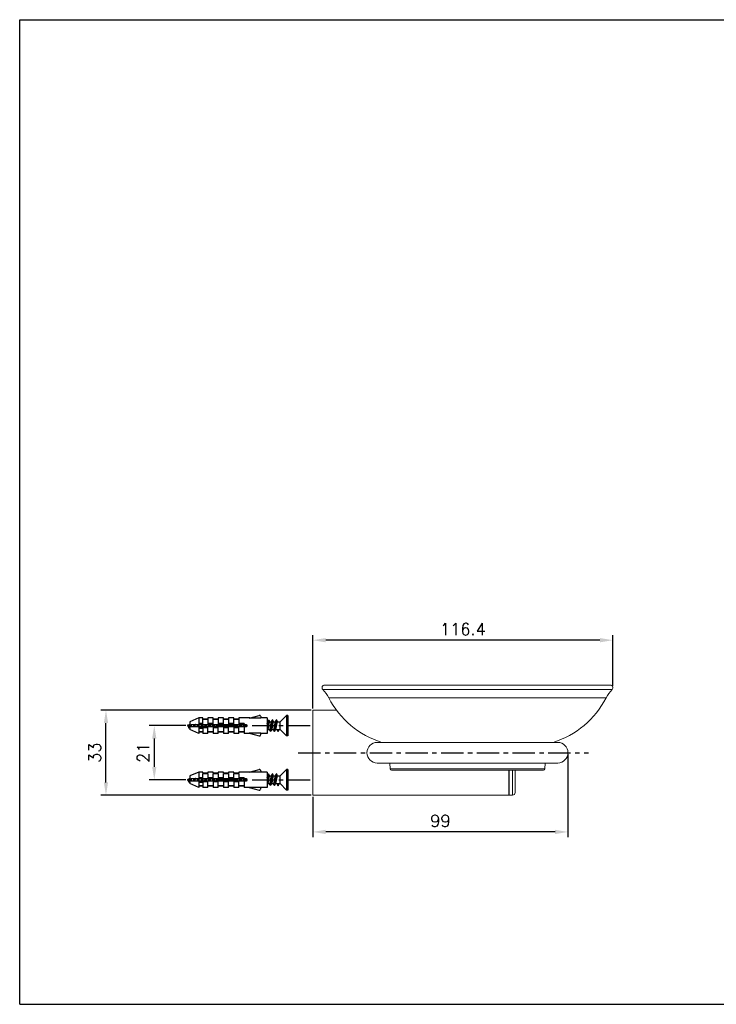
# Model space of a CAD drawing. Extents: x 106 to 647, y 2 to 384.
# Tile 1 of 2: x 106 to 376, y 2 to 384. Entities that reach past the tile are written whole.
import ezdxf

# ---------------------------------------------------------------- set-up
doc = ezdxf.new("R2010")
doc.units = 0
doc.header["$LTSCALE"] = 23.1
doc.header["$MEASUREMENT"] = 0
doc.linetypes.add('CENTER', pattern=[0.6, 0.375, -0.075, 0.075, -0.075])
doc.layers.get('0').update_dxf_attribs({"linetype": 'CONTINUOUS'})
doc.layers.get('Defpoints').update_dxf_attribs({"linetype": 'CONTINUOUS'})
doc.styles.get("Standard").update_dxf_attribs({"font": 'txt.shx', "bigfont": 'whgtxt.shx'})
doc.dimstyles.get("Standard").update_dxf_attribs({"dimtxt": 2.5, "dimasz": 0.18, "dimexe": 0.18, "dimexo": 0.0625, "dimgap": 0.09, "dimtad": 0, "dimtih": 1, "dimtoh": 1, "dimdec": 4, "dimzin": 0, "dimdsep": 46, "dimtxsty": 'Standard', "dimcen": 0.09, "dimadec": 0, "dimazin": 0, "dimtp": 0.001, "dimtm": 0.001, "dimtfac": 1, "dimtdec": 4, "dimtofl": 0, "dimtmove": 0, "dimatfit": 0, "dimfxl": 0, "dimtolj": 1, "dimtzin": 0, "dimarcsym": 0})

# ---------------------------------------------------------------- blocks, each defined once
blk = doc.blocks.new('*D59')
at = {"color": 2, "lineweight": -2, "transparency": 16777216}
for p, q in [((219.9, 116.99), (219.9, 145.56)), ((336.32, 125.76), (336.32, 145.56)), ((331.32, 143.56), (224.9, 143.56))]:
    blk.add_line(p, q, dxfattribs=at)
at = {"color": 2, "transparency": 16777216}
for points in [[(224.9, 144.4), (224.9, 142.73), (219.9, 143.56)], [(331.32, 144.4), (331.32, 142.73), (336.32, 143.56)]]:
    blk.add_solid(points, dxfattribs=at)
at = {"layer": 'Defpoints', "color": 0, "transparency": 16777216}
for p in [(219.9, 143.56), (336.32, 125.16), (219.9, 116.39)]:
    blk.add_point(p, dxfattribs=at)
at = {"color": 2, "transparency": 16777216, "insert": (278.11, 147.86), "char_height": 4.6, "attachment_point": 5}
blk.add_mtext('\\A1;116.4', dxfattribs=at)
blk = doc.blocks.new('*D60')
at = {"color": 2, "lineweight": -2, "transparency": 16777216}
for p, q in [((318.9, 99.29), (318.9, 67.14)), ((219.9, 82.79), (219.9, 67.14)), ((313.9, 69.14), (224.9, 69.14))]:
    blk.add_line(p, q, dxfattribs=at)
at = {"color": 2, "transparency": 16777216}
for points in [[(224.9, 69.97), (224.9, 68.3), (219.9, 69.14)], [(313.9, 69.97), (313.9, 68.3), (318.9, 69.14)]]:
    blk.add_solid(points, dxfattribs=at)
at = {"layer": 'Defpoints', "color": 0, "transparency": 16777216}
for p in [(318.9, 99.89), (219.9, 83.39), (219.9, 69.14)]:
    blk.add_point(p, dxfattribs=at)
at = {"color": 2, "transparency": 16777216, "insert": (269.4, 73.44), "char_height": 4.6, "attachment_point": 5}
blk.add_mtext('\\A1;99', dxfattribs=at)
blk = doc.blocks.new('*D61')
at = {"color": 2, "lineweight": -2, "transparency": 16777216}
for p, q in [((219.3, 116.39), (137.64, 116.39)), ((139.64, 88.39), (139.64, 111.39)), ((219.3, 83.39), (137.64, 83.39))]:
    blk.add_line(p, q, dxfattribs=at)
at = {"color": 2, "transparency": 16777216}
for points in [[(138.81, 111.39), (140.48, 111.39), (139.64, 116.39)], [(138.81, 88.39), (140.48, 88.39), (139.64, 83.39)]]:
    blk.add_solid(points, dxfattribs=at)
at = {"layer": 'Defpoints', "color": 0, "transparency": 16777216}
for p in [(139.64, 116.39), (219.9, 116.39), (219.9, 83.39)]:
    blk.add_point(p, dxfattribs=at)
at = {"color": 2, "transparency": 16777216, "insert": (135.34, 99.89), "char_height": 4.6, "attachment_point": 5, "rotation": 90}
blk.add_mtext('\\A1;33', dxfattribs=at)
blk = doc.blocks.new('*D62')
at = {"color": 2, "lineweight": -2, "transparency": 16777216}
for p, q in [((170.6, 110.39), (156.39, 110.39)), ((158.39, 105.39), (158.39, 94.39)), ((170.6, 89.39), (156.39, 89.39))]:
    blk.add_line(p, q, dxfattribs=at)
at = {"color": 2, "transparency": 16777216}
for points in [[(157.56, 105.39), (159.22, 105.39), (158.39, 110.39)], [(157.56, 94.39), (159.22, 94.39), (158.39, 89.39)]]:
    blk.add_solid(points, dxfattribs=at)
at = {"layer": 'Defpoints', "color": 0, "transparency": 16777216}
for p in [(171.2, 110.39), (158.39, 89.39), (171.2, 89.39)]:
    blk.add_point(p, dxfattribs=at)
at = {"color": 2, "transparency": 16777216, "insert": (154.09, 99.89), "char_height": 4.6, "attachment_point": 5, "rotation": 90}
blk.add_mtext('\\A1;21', dxfattribs=at)
blk = doc.blocks.new('A$C249B000C')
at = {"color": 2, "linetype": 'Continuous'}
for p, q in [((0, 0), (0, 420)), ((0, 420), (594, 420)), ((0, 0), (594, 0))]:
    blk.add_line(p, q, dxfattribs=at)

msp = doc.modelspace()

# ---------------------------------------------------------------- linework, layer by layer
at = {"color": 7, "linetype": 'Continuous', "lineweight": 15}
for p, q in [((224.487, 126.155), (335.315, 126.155)), ((229.077, 116.395), (219.901, 116.395)), ((219.901, 99.895), (219.901, 116.395)), ((314.901, 103.895), (244.901, 103.895)), ((219.901, 83.395), (219.901, 99.895)), ((244.901, 95.895), (314.901, 95.895)), ((249.764, 95.895), (249.877, 93.63)), ((309.925, 93.63), (310.038, 95.895)), ((309.425, 93.155), (250.377, 93.155)), ((295.901, 83.395), (295.901, 93.155)), ((298.401, 93.155), (298.401, 84.408)), ((219.901, 83.395), (295.901, 83.395)), ((296.103, 83.397), (297.41, 83.408))]:
    msp.add_line(p, q, dxfattribs=at)
at = {"color": 2, "linetype": 'Continuous', "lineweight": 15}
for p, q in [((336.047, 124.473), (223.755, 124.473)), ((333.704, 121.155), (226.098, 121.155)), ((249.877, 93.63), (309.925, 93.63)), ((296.103, 93.155), (296.103, 83.397)), ((297.41, 83.408), (297.41, 93.155))]:
    msp.add_line(p, q, dxfattribs=at)
at = {"color": 7, "linetype": 'Continuous'}
for p, q in [((175.702, 113.395), (172.202, 111.895)), ((172.202, 111.895), (172.202, 108.895)), ((172.702, 110.895), (194.202, 110.895)), ((172.702, 110.895), (172.702, 109.895)), ((177.202, 113.395), (175.702, 113.395)), ((175.702, 113.395), (175.702, 110.895)), ((177.202, 111.199), (175.702, 111.199)), ((177.202, 112.895), (177.202, 113.395)), ((179.202, 112.895), (177.202, 112.895)), ((179.202, 112.745), (177.202, 112.745)), ((177.202, 110.895), (177.202, 112.745)), ((181.202, 113.395), (179.202, 113.395)), ((179.202, 113.395), (179.202, 112.895)), ((179.202, 112.745), (179.202, 110.895)), ((181.202, 111.199), (179.202, 111.199)), ((181.202, 112.895), (181.202, 113.395)), ((183.202, 112.895), (181.202, 112.895)), ((183.202, 112.745), (181.202, 112.745)), ((181.202, 110.895), (181.202, 112.745)), ((185.202, 113.395), (183.202, 113.395)), ((183.202, 113.395), (183.202, 112.895)), ((183.202, 112.745), (183.202, 110.895)), ((185.202, 111.199), (183.202, 111.199)), ((185.202, 112.895), (185.202, 113.395)), ((187.202, 112.895), (185.202, 112.895)), ((187.202, 112.745), (185.202, 112.745)), ((185.202, 110.895), (185.202, 112.745)), ((189.202, 113.395), (187.202, 113.395)), ((187.202, 113.395), (187.202, 112.895)), ((187.202, 112.745), (187.202, 110.895)), ((189.202, 111.199), (187.202, 111.199)), ((189.202, 112.895), (189.202, 113.395)), ((191.202, 112.895), (189.202, 112.895)), ((191.202, 112.745), (189.202, 112.745)), ((189.202, 110.895), (189.202, 112.745)), ((195.404, 113.395), (191.202, 113.395)), ((191.202, 113.395), (191.202, 112.895)), ((191.202, 112.745), (191.202, 110.895)), ((193.202, 111.199), (191.202, 111.199)), ((193.202, 111.199), (193.202, 110.895)), ((194.202, 110.895), (194.202, 109.895)), ((195.248, 113.353), (199.073, 114.378)), ((199.702, 113.353), (195.248, 113.353)), ((199.702, 113.895), (199.702, 113.353)), ((202.202, 113.395), (199.702, 113.395)), ((202.202, 113.395), (202.202, 107.395)), ((202.202, 111.895), (202.404, 111.895)), ((202.346, 111.72), (202.422, 111.946)), ((203.109, 111.895), (203.904, 111.895)), ((203.846, 111.72), (203.922, 111.946)), ((204.561, 112.053), (204.645, 111.895)), ((204.609, 111.895), (205.404, 111.895)), ((205.346, 111.72), (205.404, 111.895)), ((206.061, 112.053), (206.145, 111.895)), ((206.109, 111.895), (207.202, 111.895)), ((209.702, 114.395), (207.202, 111.895)), ((207.202, 108.895), (207.202, 111.895)), ((210.202, 114.395), (209.702, 114.395)), ((209.702, 114.395), (209.702, 106.395)), ((210.202, 114.395), (210.202, 106.395)), ((172.202, 109.633), (172.071, 109.416)), ((175.702, 107.395), (172.202, 108.895)), ((194.202, 109.895), (172.702, 109.895)), ((175.702, 109.895), (175.702, 107.395)), ((179.202, 109.59), (175.702, 109.59)), ((177.202, 109.347), (175.702, 109.347)), ((177.202, 108.045), (175.702, 108.045)), ((177.202, 107.895), (175.702, 107.895)), ((177.202, 110.194), (177.154, 109.903)), ((177.202, 109.59), (177.202, 110.194)), ((177.202, 109.347), (177.202, 108.045)), ((177.202, 107.895), (177.202, 107.395)), ((179.202, 107.395), (177.202, 107.395)), ((179.202, 108.045), (179.202, 109.895)), ((181.202, 108.045), (179.202, 108.045)), ((181.202, 107.895), (179.202, 107.895)), ((179.202, 107.395), (179.202, 107.895)), ((181.202, 109.895), (181.202, 108.045)), ((183.202, 109.59), (181.202, 109.59)), ((181.202, 107.895), (181.202, 107.395)), ((183.202, 107.395), (181.202, 107.395)), ((183.202, 108.045), (183.202, 109.895)), ((185.202, 108.045), (183.202, 108.045)), ((185.202, 107.895), (183.202, 107.895)), ((183.202, 107.395), (183.202, 107.895)), ((185.202, 109.895), (185.202, 108.045)), ((187.202, 109.59), (185.202, 109.59)), ((185.202, 107.895), (185.202, 107.395)), ((187.202, 107.395), (185.202, 107.395)), ((187.202, 108.045), (187.202, 109.895)), ((189.202, 108.045), (187.202, 108.045)), ((189.202, 107.895), (187.202, 107.895)), ((187.202, 107.395), (187.202, 107.895)), ((189.202, 109.895), (189.202, 108.045)), ((191.202, 109.59), (189.202, 109.59)), ((189.202, 107.895), (189.202, 107.395)), ((191.202, 107.395), (189.202, 107.395)), ((191.202, 108.045), (191.202, 109.895)), ((193.202, 108.045), (191.202, 108.045)), ((193.202, 107.895), (191.202, 107.895)), ((191.202, 107.395), (191.202, 107.895)), ((193.202, 109.895), (193.202, 108.045)), ((193.202, 107.895), (193.202, 107.395)), ((195.404, 107.395), (193.202, 107.395)), ((199.702, 107.437), (195.248, 107.437)), ((195.248, 107.437), (199.073, 106.412)), ((199.702, 106.895), (199.702, 107.437)), ((202.202, 107.395), (199.702, 107.395)), ((202.395, 108.895), (203.212, 108.895)), ((203.895, 108.895), (204.712, 108.895)), ((205.395, 108.895), (207.202, 108.895)), ((206.212, 108.895), (206.452, 108.096)), ((206.452, 108.096), (206.859, 108.895)), ((209.702, 106.395), (207.202, 108.895)), ((210.202, 106.395), (209.702, 106.395)), ((175.702, 92.395), (172.202, 90.895)), ((177.202, 92.395), (175.702, 92.395)), ((175.702, 92.395), (175.702, 89.895)), ((177.202, 91.895), (177.202, 92.395)), ((179.202, 91.895), (177.202, 91.895)), ((179.202, 91.745), (177.202, 91.745)), ((177.202, 89.895), (177.202, 91.745)), ((181.202, 92.395), (179.202, 92.395)), ((179.202, 92.395), (179.202, 91.895)), ((179.202, 91.745), (179.202, 89.895)), ((181.202, 91.895), (181.202, 92.395)), ((183.202, 91.895), (181.202, 91.895)), ((183.202, 91.745), (181.202, 91.745)), ((181.202, 89.895), (181.202, 91.745)), ((185.202, 92.395), (183.202, 92.395)), ((183.202, 92.395), (183.202, 91.895)), ((183.202, 91.745), (183.202, 89.895)), ((185.202, 91.895), (185.202, 92.395)), ((187.202, 91.895), (185.202, 91.895)), ((187.202, 91.745), (185.202, 91.745)), ((185.202, 89.895), (185.202, 91.745)), ((189.202, 92.395), (187.202, 92.395)), ((187.202, 92.395), (187.202, 91.895)), ((187.202, 91.745), (187.202, 89.895)), ((189.202, 91.895), (189.202, 92.395)), ((191.202, 91.895), (189.202, 91.895)), ((191.202, 91.745), (189.202, 91.745)), ((189.202, 89.895), (189.202, 91.745)), ((195.404, 92.395), (191.202, 92.395)), ((191.202, 92.395), (191.202, 91.895)), ((191.202, 91.745), (191.202, 89.895)), ((195.248, 92.353), (199.073, 93.378)), ((199.702, 92.353), (195.248, 92.353)), ((199.702, 92.895), (199.702, 92.353)), ((202.202, 92.395), (199.702, 92.395)), ((202.202, 92.395), (202.202, 86.395)), ((209.702, 93.395), (207.202, 90.895)), ((210.202, 93.395), (209.702, 93.395)), ((209.702, 93.395), (209.702, 85.395)), ((210.202, 93.395), (210.202, 85.395)), ((172.202, 88.633), (172.071, 88.416)), ((172.202, 90.895), (172.202, 87.895)), ((172.702, 89.895), (194.202, 89.895)), ((172.702, 89.895), (172.702, 88.895)), ((194.202, 88.895), (172.702, 88.895)), ((177.202, 90.199), (175.702, 90.199)), ((175.702, 88.895), (175.702, 86.395)), ((179.202, 88.59), (175.702, 88.59)), ((177.202, 88.347), (175.702, 88.347)), ((177.202, 89.194), (177.154, 88.903)), ((177.202, 88.59), (177.202, 89.194)), ((177.202, 88.347), (177.202, 87.045)), ((181.202, 90.199), (179.202, 90.199)), ((179.202, 87.045), (179.202, 88.895)), ((181.202, 88.895), (181.202, 87.045)), ((183.202, 88.59), (181.202, 88.59)), ((185.202, 90.199), (183.202, 90.199)), ((183.202, 87.045), (183.202, 88.895)), ((185.202, 88.895), (185.202, 87.045)), ((187.202, 88.59), (185.202, 88.59)), ((189.202, 90.199), (187.202, 90.199)), ((187.202, 87.045), (187.202, 88.895)), ((189.202, 88.895), (189.202, 87.045)), ((191.202, 88.59), (189.202, 88.59)), ((193.202, 90.199), (191.202, 90.199)), ((191.202, 87.045), (191.202, 88.895)), ((193.202, 90.199), (193.202, 89.895)), ((193.202, 88.895), (193.202, 87.045)), ((194.202, 89.895), (194.202, 88.895)), ((202.202, 90.895), (202.404, 90.895)), ((202.346, 90.72), (202.422, 90.946)), ((203.109, 90.895), (203.904, 90.895)), ((203.846, 90.72), (203.922, 90.946)), ((204.561, 91.053), (204.645, 90.895)), ((204.609, 90.895), (205.404, 90.895)), ((205.346, 90.72), (205.404, 90.895)), ((206.061, 91.053), (206.145, 90.895)), ((206.109, 90.895), (207.202, 90.895)), ((207.202, 87.895), (207.202, 90.895)), ((175.702, 86.395), (172.202, 87.895)), ((177.202, 87.045), (175.702, 87.045)), ((177.202, 86.895), (175.702, 86.895)), ((177.202, 86.895), (177.202, 86.395)), ((179.202, 86.395), (177.202, 86.395)), ((181.202, 87.045), (179.202, 87.045)), ((181.202, 86.895), (179.202, 86.895)), ((179.202, 86.395), (179.202, 86.895)), ((181.202, 86.895), (181.202, 86.395)), ((183.202, 86.395), (181.202, 86.395)), ((185.202, 87.045), (183.202, 87.045)), ((185.202, 86.895), (183.202, 86.895)), ((183.202, 86.395), (183.202, 86.895)), ((185.202, 86.895), (185.202, 86.395)), ((187.202, 86.395), (185.202, 86.395)), ((189.202, 87.045), (187.202, 87.045)), ((189.202, 86.895), (187.202, 86.895)), ((187.202, 86.395), (187.202, 86.895)), ((189.202, 86.895), (189.202, 86.395)), ((191.202, 86.395), (189.202, 86.395)), ((193.202, 87.045), (191.202, 87.045)), ((193.202, 86.895), (191.202, 86.895)), ((191.202, 86.395), (191.202, 86.895)), ((193.202, 86.895), (193.202, 86.395)), ((195.404, 86.395), (193.202, 86.395)), ((199.702, 86.437), (195.248, 86.437)), ((195.248, 86.437), (199.073, 85.412)), ((199.702, 85.895), (199.702, 86.437)), ((202.202, 86.395), (199.702, 86.395)), ((202.395, 87.895), (203.212, 87.895)), ((203.895, 87.895), (204.712, 87.895)), ((205.395, 87.895), (207.202, 87.895)), ((206.212, 87.895), (206.452, 87.096)), ((206.452, 87.096), (206.859, 87.895)), ((209.702, 85.395), (207.202, 87.895)), ((210.202, 85.395), (209.702, 85.395))]:
    msp.add_line(p, q, dxfattribs=at)
at = {"color": 1, "linetype": 'CENTER'}
for p, q in [((182.452, 110.395), (219.901, 110.395)), ((214.243, 99.895), (326.8, 99.895)), ((182.452, 89.395), (219.901, 89.395))]:
    msp.add_line(p, q, dxfattribs=at)
at = {"color": 7, "linetype": 'Continuous'}
for points in [[(172.828, 110.895), (172.827, 110.892), (172.756, 110.714), (172.702, 110.572)], [(173.697, 110.895), (173.697, 110.895), (173.64, 110.636), (173.582, 110.373), (173.525, 110.119), (173.469, 109.895)], [(173.891, 110.895), (173.855, 110.617), (173.803, 110.205), (173.762, 109.895)], [(174.319, 110.895), (174.303, 110.827), (174.244, 110.556), (174.185, 110.283), (174.125, 110.022), (174.093, 109.895)], [(175.172, 110.895), (175.126, 110.626), (175.069, 110.285), (175.012, 109.954), (175.001, 109.895)], [(175.381, 110.895), (175.361, 110.714), (175.31, 110.23), (175.273, 109.895)], [(175.82, 110.895), (175.791, 110.733), (175.735, 110.398), (175.679, 110.067), (175.649, 109.904)], [(176.669, 110.895), (176.62, 110.599), (176.562, 110.234), (176.506, 109.895)], [(176.88, 110.895), (176.87, 110.801), (176.817, 110.301), (176.775, 109.895)], [(177.316, 110.895), (177.304, 110.826), (177.253, 110.51), (177.202, 110.194)], [(178.006, 109.895), (178.061, 110.232), (178.119, 110.591), (178.169, 110.895)], [(178.38, 110.895), (178.278, 109.927), (178.275, 109.895)], [(178.816, 110.895), (178.763, 110.574), (178.706, 110.216), (178.653, 109.895)], [(179.506, 109.895), (179.56, 110.222), (179.617, 110.579), (179.669, 110.895)], [(179.88, 110.895), (179.844, 110.552), (179.791, 110.051), (179.775, 109.895)], [(180.316, 110.895), (180.264, 110.579), (180.207, 110.222), (180.153, 109.895)], [(181.006, 109.895), (181.058, 110.209), (181.115, 110.566), (181.168, 110.895)], [(181.38, 110.895), (181.357, 110.677), (181.304, 110.175), (181.275, 109.895)], [(181.815, 110.895), (181.762, 110.566), (181.705, 110.209), (181.653, 109.895)], [(182.506, 109.895), (182.559, 110.215), (182.616, 110.573), (182.669, 110.895)], [(182.88, 110.895), (182.87, 110.801), (182.817, 110.301), (182.775, 109.895)], [(183.316, 110.895), (183.263, 110.573), (183.206, 110.215), (183.154, 109.903)], [(184.006, 109.895), (184.059, 110.216), (184.116, 110.574), (184.169, 110.895)], [(184.38, 110.895), (184.278, 109.927), (184.275, 109.895)], [(184.816, 110.895), (184.763, 110.574), (184.706, 110.216), (184.653, 109.895)], [(185.506, 109.895), (185.56, 110.222), (185.617, 110.579), (185.669, 110.895)], [(185.88, 110.895), (185.844, 110.552), (185.791, 110.051), (185.775, 109.895)], [(186.316, 110.895), (186.264, 110.579), (186.207, 110.222), (186.153, 109.895)], [(187.006, 109.895), (187.058, 110.209), (187.115, 110.566), (187.168, 110.895)], [(187.38, 110.895), (187.357, 110.677), (187.304, 110.175), (187.275, 109.895)], [(187.815, 110.895), (187.762, 110.566), (187.705, 110.209), (187.653, 109.895)], [(188.506, 109.895), (188.559, 110.215), (188.616, 110.573), (188.669, 110.895)], [(188.88, 110.895), (188.87, 110.801), (188.817, 110.301), (188.775, 109.895)], [(189.316, 110.895), (189.263, 110.573), (189.206, 110.215), (189.154, 109.903)], [(190.006, 109.895), (190.059, 110.216), (190.116, 110.574), (190.169, 110.895)], [(190.38, 110.895), (190.278, 109.927), (190.275, 109.895)], [(190.816, 110.895), (190.763, 110.574), (190.706, 110.216), (190.653, 109.895)], [(191.506, 109.895), (191.56, 110.222), (191.617, 110.579), (191.669, 110.895)], [(191.88, 110.895), (191.844, 110.552), (191.791, 110.051), (191.775, 109.895)], [(192.316, 110.895), (192.264, 110.579), (192.207, 110.222), (192.153, 109.895)], [(193.006, 109.895), (193.058, 110.209), (193.115, 110.566), (193.168, 110.895)], [(193.38, 110.895), (193.357, 110.677), (193.304, 110.175), (193.275, 109.895)], [(193.815, 110.895), (193.762, 110.566), (193.705, 110.209), (193.653, 109.895)], [(202.202, 111.084), (202.233, 111.253), (202.29, 111.521), (202.346, 111.72)], [(202.383, 110.924), (202.278, 109.927), (202.226, 109.45), (202.202, 109.252)], [(202.623, 112.568), (202.591, 112.45), (202.539, 112.178), (202.487, 111.821), (202.435, 111.396), (202.383, 110.924)], [(202.422, 111.946), (202.528, 112.271), (202.623, 112.568)], [(203.109, 111.895), (203.052, 111.852), (202.995, 111.725), (202.937, 111.521), (202.88, 111.253), (202.821, 110.928), (202.763, 110.574), (202.706, 110.216), (202.647, 109.859), (202.588, 109.534), (202.531, 109.266), (202.473, 109.063), (202.432, 108.963)], [(202.75, 112.648), (202.696, 112.693), (202.644, 112.625), (202.623, 112.568)], [(202.75, 112.648), (202.897, 112.365), (203.061, 112.053), (203.145, 111.895)], [(203.212, 108.895), (203.27, 108.938), (203.328, 109.068), (203.385, 109.272), (203.442, 109.54), (203.501, 109.866), (203.56, 110.222), (203.617, 110.579), (203.674, 110.927), (203.731, 111.243), (203.788, 111.511), (203.846, 111.72)], [(204.123, 112.568), (204.104, 112.503), (204.052, 112.255), (204, 111.918), (203.948, 111.508), (203.896, 111.045), (203.844, 110.552), (203.791, 110.051), (203.739, 109.566), (203.687, 109.121), (203.635, 108.736), (203.583, 108.43), (203.53, 108.218), (203.5, 108.142)], [(203.922, 111.946), (204.028, 112.271), (204.123, 112.568)], [(204.609, 111.895), (204.551, 111.851), (204.493, 111.719), (204.435, 111.511), (204.378, 111.243), (204.321, 110.927), (204.264, 110.579), (204.207, 110.222), (204.148, 109.866), (204.09, 109.54), (204.032, 109.272), (203.975, 109.068), (203.932, 108.963)], [(204.25, 112.648), (204.209, 112.693), (204.157, 112.652), (204.123, 112.568)], [(204.25, 112.648), (204.397, 112.365), (204.561, 112.053)], [(204.712, 108.895), (204.77, 108.939), (204.829, 109.07), (204.887, 109.277), (204.943, 109.543), (205, 109.859), (205.058, 110.209), (205.115, 110.566), (205.173, 110.92), (205.231, 111.244), (205.288, 111.512), (205.346, 111.72)], [(205.623, 112.568), (205.617, 112.55), (205.565, 112.326), (205.513, 112.009), (205.461, 111.616), (205.409, 111.165), (205.357, 110.677), (205.304, 110.175), (205.252, 109.684), (205.2, 109.227), (205.148, 108.826), (205.096, 108.499), (205.044, 108.262), (205, 108.142)], [(205.404, 111.895), (205.422, 111.946), (205.528, 112.271), (205.623, 112.568)], [(206.109, 111.895), (206.051, 111.851), (205.993, 111.72), (205.935, 111.512), (205.878, 111.244), (205.82, 110.92), (205.762, 110.566), (205.705, 110.209), (205.647, 109.859), (205.59, 109.543), (205.534, 109.277), (205.476, 109.07), (205.432, 108.963)], [(205.75, 112.648), (205.722, 112.686), (205.67, 112.672), (205.623, 112.568)], [(205.75, 112.648), (205.897, 112.365), (206.061, 112.053)], [(171.623, 110.067), (171.55, 110.205), (171.534, 110.227)], [(171.811, 109.601), (171.764, 109.727), (171.694, 109.905), (171.623, 110.067)], [(171.716, 110.135), (171.764, 110.119), (171.81, 110.116)], [(172.202, 110.636), (172.153, 110.53), (172.096, 110.412), (172.039, 110.308), (171.982, 110.223), (171.924, 110.162), (171.867, 110.126), (171.81, 110.116)], [(172.071, 109.416), (172.037, 109.368), (171.985, 109.341), (171.933, 109.365), (171.881, 109.438), (171.829, 109.552), (171.811, 109.601)], [(172.202, 109.803), (172.193, 109.763), (172.141, 109.582), (172.089, 109.449), (172.071, 109.416)], [(202.432, 108.963), (202.311, 108.737), (202.202, 108.529)], [(203.373, 108.222), (203.278, 108.518), (203.172, 108.844), (203.154, 108.895)], [(203.5, 108.142), (203.478, 108.11), (203.426, 108.11), (203.373, 108.222)], [(203.932, 108.963), (203.811, 108.737), (203.647, 108.425), (203.5, 108.142)], [(204.873, 108.222), (204.778, 108.518), (204.672, 108.844), (204.654, 108.895)], [(205, 108.142), (204.991, 108.127), (204.939, 108.099), (204.887, 108.181), (204.873, 108.222)], [(205.432, 108.963), (205.311, 108.737), (205.147, 108.425), (205, 108.142)], [(206.373, 108.222), (206.278, 108.518), (206.172, 108.844), (206.154, 108.895)], [(206.452, 108.096), (206.4, 108.151), (206.373, 108.222)], [(171.623, 89.067), (171.55, 89.205), (171.534, 89.227)], [(171.811, 88.601), (171.764, 88.727), (171.694, 88.905), (171.623, 89.067)], [(171.716, 89.135), (171.764, 89.119), (171.81, 89.116)], [(172.202, 89.636), (172.153, 89.53), (172.096, 89.412), (172.039, 89.308), (171.982, 89.223), (171.924, 89.162), (171.867, 89.126), (171.81, 89.116)], [(172.071, 88.416), (172.037, 88.368), (171.985, 88.341), (171.933, 88.365), (171.881, 88.438), (171.829, 88.552), (171.811, 88.601)], [(172.202, 88.803), (172.193, 88.763), (172.141, 88.582), (172.089, 88.449), (172.071, 88.416)], [(172.828, 89.895), (172.827, 89.892), (172.756, 89.714), (172.702, 89.572)], [(173.697, 89.895), (173.697, 89.895), (173.64, 89.636), (173.582, 89.373), (173.525, 89.119), (173.469, 88.895)], [(173.891, 89.895), (173.855, 89.617), (173.803, 89.205), (173.762, 88.895)], [(174.319, 89.895), (174.303, 89.827), (174.244, 89.556), (174.185, 89.283), (174.125, 89.022), (174.093, 88.895)], [(175.172, 89.895), (175.126, 89.626), (175.069, 89.285), (175.012, 88.954), (175.001, 88.895)], [(175.381, 89.895), (175.361, 89.714), (175.31, 89.23), (175.273, 88.895)], [(175.82, 89.895), (175.791, 89.733), (175.735, 89.398), (175.679, 89.067), (175.649, 88.904)], [(176.669, 89.895), (176.62, 89.599), (176.562, 89.234), (176.506, 88.895)], [(176.88, 89.895), (176.87, 89.801), (176.817, 89.301), (176.775, 88.895)], [(177.316, 89.895), (177.304, 89.826), (177.253, 89.51), (177.202, 89.194)], [(178.006, 88.895), (178.061, 89.232), (178.119, 89.591), (178.169, 89.895)], [(178.38, 89.895), (178.278, 88.927), (178.275, 88.895)], [(178.816, 89.895), (178.763, 89.574), (178.706, 89.216), (178.653, 88.895)], [(179.506, 88.895), (179.56, 89.222), (179.617, 89.579), (179.669, 89.895)], [(179.88, 89.895), (179.844, 89.552), (179.791, 89.051), (179.775, 88.895)], [(180.316, 89.895), (180.264, 89.579), (180.207, 89.222), (180.153, 88.895)], [(181.006, 88.895), (181.058, 89.209), (181.115, 89.566), (181.168, 89.895)], [(181.38, 89.895), (181.357, 89.677), (181.304, 89.175), (181.275, 88.895)], [(181.815, 89.895), (181.762, 89.566), (181.705, 89.209), (181.653, 88.895)], [(182.506, 88.895), (182.559, 89.215), (182.616, 89.573), (182.669, 89.895)], [(182.88, 89.895), (182.87, 89.801), (182.817, 89.301), (182.775, 88.895)], [(183.316, 89.895), (183.263, 89.573), (183.206, 89.215), (183.154, 88.903)], [(184.006, 88.895), (184.059, 89.216), (184.116, 89.574), (184.169, 89.895)], [(184.38, 89.895), (184.278, 88.927), (184.275, 88.895)], [(184.816, 89.895), (184.763, 89.574), (184.706, 89.216), (184.653, 88.895)], [(185.506, 88.895), (185.56, 89.222), (185.617, 89.579), (185.669, 89.895)], [(185.88, 89.895), (185.844, 89.552), (185.791, 89.051), (185.775, 88.895)], [(186.316, 89.895), (186.264, 89.579), (186.207, 89.222), (186.153, 88.895)], [(187.006, 88.895), (187.058, 89.209), (187.115, 89.566), (187.168, 89.895)], [(187.38, 89.895), (187.357, 89.677), (187.304, 89.175), (187.275, 88.895)], [(187.815, 89.895), (187.762, 89.566), (187.705, 89.209), (187.653, 88.895)], [(188.506, 88.895), (188.559, 89.215), (188.616, 89.573), (188.669, 89.895)], [(188.88, 89.895), (188.87, 89.801), (188.817, 89.301), (188.775, 88.895)], [(189.316, 89.895), (189.263, 89.573), (189.206, 89.215), (189.154, 88.903)], [(190.006, 88.895), (190.059, 89.216), (190.116, 89.574), (190.169, 89.895)], [(190.38, 89.895), (190.278, 88.927), (190.275, 88.895)], [(190.816, 89.895), (190.763, 89.574), (190.706, 89.216), (190.653, 88.895)], [(191.506, 88.895), (191.56, 89.222), (191.617, 89.579), (191.669, 89.895)], [(191.88, 89.895), (191.844, 89.552), (191.791, 89.051), (191.775, 88.895)], [(192.316, 89.895), (192.264, 89.579), (192.207, 89.222), (192.153, 88.895)], [(193.006, 88.895), (193.058, 89.209), (193.115, 89.566), (193.168, 89.895)], [(193.38, 89.895), (193.357, 89.677), (193.304, 89.175), (193.275, 88.895)], [(193.815, 89.895), (193.762, 89.566), (193.705, 89.209), (193.653, 88.895)], [(202.202, 90.084), (202.233, 90.253), (202.29, 90.521), (202.346, 90.72)], [(202.383, 89.924), (202.278, 88.927), (202.226, 88.45), (202.202, 88.252)], [(202.432, 87.963), (202.311, 87.737), (202.202, 87.529)], [(202.623, 91.568), (202.591, 91.45), (202.539, 91.178), (202.487, 90.821), (202.435, 90.396), (202.383, 89.924)], [(202.422, 90.946), (202.528, 91.271), (202.623, 91.568)], [(203.109, 90.895), (203.052, 90.852), (202.995, 90.725), (202.937, 90.521), (202.88, 90.253), (202.821, 89.928), (202.763, 89.574), (202.706, 89.216), (202.647, 88.859), (202.588, 88.534), (202.531, 88.266), (202.473, 88.063), (202.432, 87.963)], [(202.75, 91.648), (202.696, 91.693), (202.644, 91.625), (202.623, 91.568)], [(202.75, 91.648), (202.897, 91.365), (203.061, 91.053), (203.145, 90.895)], [(203.212, 87.895), (203.27, 87.938), (203.328, 88.068), (203.385, 88.272), (203.442, 88.54), (203.501, 88.866), (203.56, 89.222), (203.617, 89.579), (203.674, 89.927), (203.731, 90.243), (203.788, 90.511), (203.846, 90.72)], [(204.123, 91.568), (204.104, 91.503), (204.052, 91.255), (204, 90.918), (203.948, 90.508), (203.896, 90.045), (203.844, 89.552), (203.791, 89.051), (203.739, 88.566), (203.687, 88.121), (203.635, 87.736), (203.583, 87.43), (203.53, 87.218), (203.5, 87.142)], [(203.932, 87.963), (203.811, 87.737), (203.647, 87.425), (203.5, 87.142)], [(203.922, 90.946), (204.028, 91.271), (204.123, 91.568)], [(204.609, 90.895), (204.551, 90.851), (204.493, 90.719), (204.435, 90.511), (204.378, 90.243), (204.321, 89.927), (204.264, 89.579), (204.207, 89.222), (204.148, 88.866), (204.09, 88.54), (204.032, 88.272), (203.975, 88.068), (203.932, 87.963)], [(204.25, 91.648), (204.209, 91.693), (204.157, 91.652), (204.123, 91.568)], [(204.25, 91.648), (204.397, 91.365), (204.561, 91.053)], [(204.712, 87.895), (204.77, 87.939), (204.829, 88.07), (204.887, 88.277), (204.943, 88.543), (205, 88.859), (205.058, 89.209), (205.115, 89.566), (205.173, 89.92), (205.231, 90.244), (205.288, 90.512), (205.346, 90.72)], [(205.623, 91.568), (205.617, 91.55), (205.565, 91.326), (205.513, 91.009), (205.461, 90.616), (205.409, 90.165), (205.357, 89.677), (205.304, 89.175), (205.252, 88.684), (205.2, 88.227), (205.148, 87.826), (205.096, 87.499), (205.044, 87.262), (205, 87.142)], [(205.432, 87.963), (205.311, 87.737), (205.147, 87.425), (205, 87.142)], [(205.404, 90.895), (205.422, 90.946), (205.528, 91.271), (205.623, 91.568)], [(206.109, 90.895), (206.051, 90.851), (205.993, 90.72), (205.935, 90.512), (205.878, 90.244), (205.82, 89.92), (205.762, 89.566), (205.705, 89.209), (205.647, 88.859), (205.59, 88.543), (205.534, 88.277), (205.476, 88.07), (205.432, 87.963)], [(205.75, 91.648), (205.722, 91.686), (205.67, 91.672), (205.623, 91.568)], [(205.75, 91.648), (205.897, 91.365), (206.061, 91.053)], [(203.373, 87.222), (203.278, 87.518), (203.172, 87.844), (203.154, 87.895)], [(203.5, 87.142), (203.478, 87.11), (203.426, 87.11), (203.373, 87.222)], [(204.873, 87.222), (204.778, 87.518), (204.672, 87.844), (204.654, 87.895)], [(205, 87.142), (204.991, 87.127), (204.939, 87.099), (204.887, 87.181), (204.873, 87.222)], [(206.373, 87.222), (206.278, 87.518), (206.172, 87.844), (206.154, 87.895)], [(206.452, 87.096), (206.4, 87.151), (206.373, 87.222)]]:
    msp.add_lwpolyline(points, dxfattribs=at)
at = {"color": 7, "linetype": 'Continuous', "lineweight": 15}
for centre, radius, start, end in [((224.487, 125.155), 1, 90, 223.00259), ((335.315, 125.155), 1, 316.99741, 90), ((212.785, 114.243), 15, 27.44091, 43.00259), ((347.016, 114.243), 15, 136.99741, 152.55909), ((257.16, 137.284), 35, 207.44091, 252.55197), ((302.642, 137.284), 35, 287.44803, 332.55909), ((244.901, 99.895), 4, 90, 270), ((314.901, 99.895), 4, 270, 90), ((250.377, 93.655), 0.5, 182.86241, 270), ((309.425, 93.655), 0.5, 270, 357.13759), ((297.401, 84.408), 1, 270.5, 0), ((296.101, 83.597), 0.2, 180, 270.5)]:
    msp.add_arc(centre, radius, start, end, dxfattribs=at)
at = {"color": 7, "linetype": 'Continuous'}
for centre, radius, start, end in [((177.202, 99.145), 12.75, 113.14736, 118.07249), ((199.202, 113.895), 0.5, 0, 105), ((177.202, 121.645), 12.75, 241.92751, 244.51634), ((199.202, 106.895), 0.5, 255, 0), ((199.202, 92.895), 0.5, 0, 105), ((177.202, 78.145), 12.75, 113.14736, 118.07249), ((177.202, 100.645), 12.75, 241.92751, 244.51634), ((199.202, 85.895), 0.5, 255, 0)]:
    msp.add_arc(centre, radius, start, end, dxfattribs=at)

# ---------------------------------------------------------------- block references
at = {"xscale": 0.9099999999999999, "yscale": 0.9099999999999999, "zscale": 0.9099999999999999}
msp.add_blockref('A$C249B000C', (106.175, 2.227), dxfattribs=at)

# ---------------------------------------------------------------- dimensions: what is measured, and where the dimension line sits
dim = msp.add_linear_dim(base=(219.901, 143.563), p1=(336.315, 125.155), p2=(219.901, 116.395), dimstyle='Standard', override={"dimscale": 2, "dimtxt": 2.3, "dimasz": 2.5, "dimexe": 1, "dimexo": 0.3, "dimgap": 1, "dimtad": 1, "dimtih": 0, "dimtoh": 0, "dimdec": 1, "dimcen": 0, "dimclrd": 2, "dimclre": 2, "dimclrt": 2, "dimtp": 0.1, "dimtm": 0, "dimtfac": 0.5, "dimtdec": 2, "dimatfit": 3})
dim.commit()
dim.dimension.update_dxf_attribs({"geometry": '*D59', "text_midpoint": (278.108, 143.563), "dimtype": 160})
for base, p1, p2, picture, middle in [((139.644, 116.395), (219.901, 83.395), (219.901, 116.395), '*D61', (139.644, 99.895)), ((158.392, 89.395), (171.202, 110.395), (171.202, 89.395), '*D62', (158.392, 99.895))]:
    dim = msp.add_linear_dim(base=base, p1=p1, p2=p2, angle=90, dimstyle='Standard', override={"dimscale": 2, "dimtxt": 2.3, "dimasz": 2.5, "dimexe": 1, "dimexo": 0.3, "dimgap": 1, "dimtad": 1, "dimtih": 0, "dimtoh": 0, "dimdec": 2, "dimzin": 8, "dimcen": 0, "dimclrd": 2, "dimclre": 2, "dimclrt": 2, "dimtp": 0.1, "dimtm": 0, "dimtfac": 0.5, "dimtdec": 2, "dimatfit": 3})
    dim.commit()
    dim.dimension.update_dxf_attribs({"geometry": picture, "text_midpoint": middle, "dimtype": 160})
dim = msp.add_linear_dim(base=(219.901, 69.137), p1=(318.901, 99.895), p2=(219.901, 83.395), dimstyle='Standard', override={"dimscale": 2, "dimtxt": 2.3, "dimasz": 2.5, "dimexe": 1, "dimexo": 0.3, "dimgap": 1, "dimtad": 1, "dimtih": 0, "dimtoh": 0, "dimdec": 2, "dimzin": 8, "dimcen": 0, "dimclrd": 2, "dimclre": 2, "dimclrt": 2, "dimtp": 0.1, "dimtm": 0, "dimtfac": 0.5, "dimtdec": 2, "dimatfit": 3})
dim.commit()
dim.dimension.update_dxf_attribs({"geometry": '*D60', "text_midpoint": (269.401, 73.437)})

doc.saveas('drawing.dxf')
